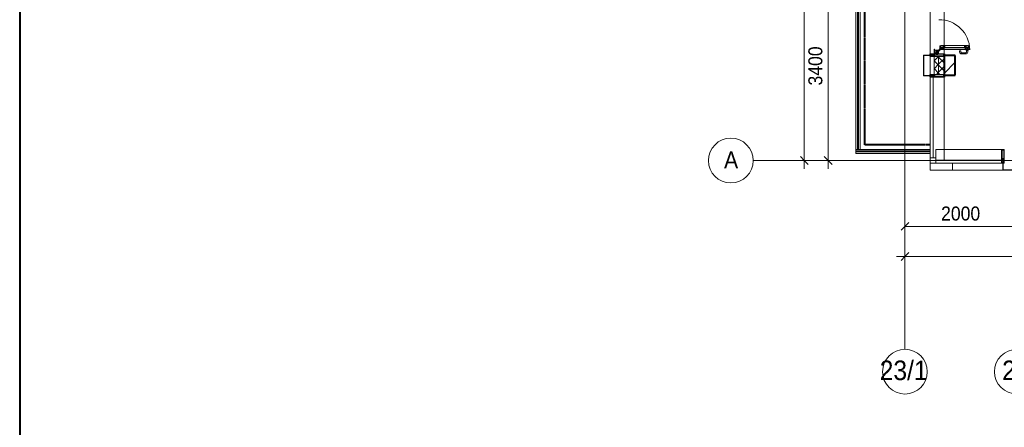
# Model space of a CAD drawing. Header units: millimetres. Extents: x -816133 to 919604, y 87941 to 147341.
# Tile 169 of 201: x 110967 to 128561, y 116165 to 123450. Entities that reach past the tile are written whole.
import ezdxf

# ---------------------------------------------------------------- set-up
doc = ezdxf.new("R2010")
doc.units = ezdxf.units.MM
for name, pattern in [('ADSK_Линия сетки', [25, 20, -2.5, 0, -2.5]), ('Линия сетки', [25, 20, -2.5, 0, -2.5]), ('Штрих_3_1_5_', [4.5, 3, -1.5]), ('Штриховая_ш3 п1_5', [4.5, 3, -1.5])]:
    doc.linetypes.add(name, pattern=pattern)
for name, color, linetype, lineweight in [('A-010-D_DIM', 7, 'Continuous', 9), ('A-200-M_WALL', 7, 'Continuous', 18), ('A-200-M_WALL_EXT', 7, 'Continuous', 18), ('A-200-M_WALL_PAT', 7, 'Continuous', 40), ('A-214-M_CURT_WALL', 7, 'Continuous', 18), ('A-215-M_CURT_PANEL', 7, 'Continuous', 18), ('A-280-M_COLUMN', 7, 'Continuous', 18), ('A-325-M_DOOR', 7, 'Continuous', 18), ('Z-030-M_GRID', 7, 'Continuous', 9), ('Z-033_T_GRIDREF', 7, 'Continuous', 20), ('Z-060-M_DETAIL', 7, 'Continuous', 18), ('Балясины', 7, 'Continuous', 30), ('Ограждение', 7, 'Continuous', 5), ('Поручни', 252, 'Continuous', 5), ('СС-011-ПОЖ-СИГНАЛИЗАЦИЯ', 1, 'Continuous', 30)]:
    doc.layers.add(name, color=color, linetype=linetype, lineweight=lineweight)
doc.layers.add('A-010-M_ROOM_SEPARATION', color=4, linetype='Штриховая_ш3 п1_5', lineweight=40, true_color=0x00ffff)
doc.layers.add('формат', color=250, linetype='Continuous')
doc.styles.add('Arial', font='arial.ttf', dxfattribs={"width": 0.9, "height": 700})
doc.styles.add('Arial_1', font='arial.ttf', dxfattribs={"width": 0.9, "height": 600})
doc.styles.add('Arial_3', font='arial.ttf', dxfattribs={"width": 0.9, "height": 500})

# ---------------------------------------------------------------- blocks, each defined once
blk = doc.blocks.new('*U1162')
at = {"lineweight": 40}
blk.add_lwpolyline([(-821, 5), (-5, 5), (-5, 589), (-821, 589)], close=True, dxfattribs=at)
at = {"style": 'Arial', "width": 0.9, "flags": 8}
blk.add_attdef('FORMAT', (-36.87, 1.26), '', height=2.8, dxfattribs=at)
blk = doc.blocks.new('Ограждение - 18Lx18W-7431883-К4_L13_45_000_')
at = {"layer": 'Балясины', "color": 253, "lineweight": 5, "true_color": 0xaaaaaa}
for p, q in [((9, 9), (-9, 9)), ((-9, 9), (-9, -9)), ((9, -9), (9, 9)), ((-9, -9), (9, -9))]:
    blk.add_line(p, q, dxfattribs=at)
blk = doc.blocks.new('13эт')
at = {"layer": 'Ограждение', "lineweight": 5}
h = blk.add_hatch(color=9, dxfattribs=at)
h.paths.add_polyline_path([(401249, 121133), (401257, 121133), (401257, 122780), (401249, 122780), (401249, 122509)])
h.paths.add_polyline_path([(401249, 122798), (401257, 122798), (401257, 124444), (401249, 124444)])
h = blk.add_hatch(color=9, dxfattribs=at)
h.paths.add_polyline_path([(401258, 121133), (401266, 121133), (401266, 122780), (401258, 122780), (401258, 122509)])
h.paths.add_polyline_path([(401258, 122798), (401266, 122798), (401266, 124444), (401258, 124444)])
for points in [[(402545, 121096), (402545, 121104), (401220, 121104), (401220, 121096)], [(402545, 121087), (402545, 121095), (401220, 121095), (401220, 121087)]]:
    blk.add_hatch(color=9, dxfattribs=at).paths.add_polyline_path(points)
at = {"layer": 'A-010-D_DIM', "color": 9, "lineweight": 15}
for p, q in [((400297, 120783), (400297, 138783)), ((400723, 120783), (400723, 124333)), ((400297, 120933), (400147, 120933)), ((400297, 120933), (400226, 121004)), ((400297, 120933), (400368, 120862)), ((400297, 120933), (400347, 120933)), ((400723, 120933), (400573, 120933)), ((400723, 120933), (400652, 121004)), ((400723, 120933), (400794, 120862)), ((400723, 120933), (400773, 120933)), ((402095, 119756), (402095, 119906)), ((402095, 119756), (402166, 119827)), ((402095, 119756), (402025, 119686)), ((402095, 119756), (404095, 119756)), ((402095, 119756), (402095, 119706)), ((402095, 119219), (402095, 119369)), ((402095, 119219), (402166, 119289)), ((401945, 119219), (443845, 119219)), ((402095, 119219), (402025, 119148)), ((402095, 119219), (402095, 119169))]:
    blk.add_line(p, q, dxfattribs=at)
at = {"layer": 'A-010-M_ROOM_SEPARATION', "color": 9, "linetype": 'Штрих_3_1_5_'}
for p, q in [((401378, 121215), (401378, 129415)), ((401378, 121215), (401378, 129383)), ((402545, 122843), (402545, 122818)), ((402545, 122843), (402545, 122818)), ((402545, 122813), (402545, 122793)), ((402545, 122813), (402545, 122793)), ((402795, 122843), (402795, 122808)), ((402545, 122473), (402545, 122453)), ((402545, 122473), (402545, 122453)), ((402795, 122458), (402795, 122423)), ((402545, 122448), (402545, 122423)), ((402545, 122448), (402545, 122423)), ((402545, 121215), (401378, 121215)), ((402545, 121215), (401378, 121215))]:
    blk.add_line(p, q, dxfattribs=at)
at = {"layer": 'A-200-M_WALL', "color": 9, "lineweight": 9}
for p, q in [((402615, 122793), (402615, 122473)), ((402795, 122793), (402615, 122793)), ((402695, 122473), (402695, 122793)), ((402795, 122473), (402795, 122793)), ((402615, 122473), (402795, 122473))]:
    blk.add_line(p, q, dxfattribs=at)
at = {"layer": 'A-200-M_WALL_EXT', "color": 9, "lineweight": 40}
for p, q in [((402995, 122808), (402795, 122808)), ((402795, 122808), (402795, 122458)), ((402995, 122458), (402995, 122808)), ((402795, 122458), (402995, 122458))]:
    blk.add_line(p, q, dxfattribs=at)
at = {"layer": 'A-200-M_WALL_PAT', "color": 9, "linetype": 'Continuous', "lineweight": 9}
for p, q in [((402795, 122805), (402798, 122808)), ((402795, 122491), (402995, 122691))]:
    blk.add_line(p, q, dxfattribs=at)
at = {"layer": 'A-200-M_WALL_PAT', "color": 9, "linetype": 'Continuous', "lineweight": 5}
for p, q in [((402615, 122714), (402694, 122793)), ((402695, 122637), (402615, 122717)), ((402615, 122573), (402695, 122653)), ((402695, 122779), (402681, 122793)), ((402795, 122679), (402695, 122779)), ((402695, 122653), (402795, 122753)), ((402795, 122537), (402695, 122637)), ((402695, 122496), (402615, 122576)), ((402657, 122473), (402695, 122511)), ((402695, 122511), (402795, 122611)), ((402718, 122473), (402695, 122496))]:
    blk.add_line(p, q, dxfattribs=at)
at = {"layer": 'A-214-M_CURT_WALL', "color": 9, "lineweight": 5}
for p, q in [((402545, 122843), (402545, 124080)), ((402795, 122991), (402795, 123910)), ((402795, 122960), (402795, 122989)), ((402656, 122843), (402545, 122843)), ((402674, 122843), (402659, 122843)), ((402795, 122843), (402681, 122843)), ((402795, 122918), (402795, 122953)), ((402795, 122843), (402795, 122915)), ((402545, 122793), (402615, 122793)), ((402545, 122473), (402545, 122793)), ((402615, 122473), (402545, 122473)), ((402600, 122423), (402795, 122423)), ((402795, 120938), (402795, 122423)), ((402645, 120983), (402645, 121133)), ((403820, 121133), (402645, 121133)), ((402545, 120983), (402545, 120883)), ((402645, 120983), (402545, 120983)), ((402545, 120883), (402645, 120883)), ((402645, 120883), (402645, 120983))]:
    blk.add_line(p, q, dxfattribs=at)
at = {"layer": 'A-214-M_CURT_WALL', "color": 9, "lineweight": 5, "extrusion": (0, 0, -1)}
for p, q in [((403820, 121133), (403820, 120883)), ((403870, 121133), (403820, 121133)), ((403870, 120883), (403870, 121133)), ((403820, 120883), (403870, 120883))]:
    blk.add_line(p, q, dxfattribs=at)
at = {"layer": 'A-215-M_CURT_PANEL', "color": 9, "lineweight": 5}
for p, q in [((402625, 122924), (402620, 122924)), ((402620, 122924), (402620, 122845)), ((402620, 122845), (402625, 122845)), ((402622, 122909), (402622, 122915)), ((402622, 122915), (402625, 122915)), ((402630, 122909), (402622, 122909)), ((402622, 122857), (402622, 122907)), ((402622, 122907), (402629, 122907)), ((402641, 122903), (402622, 122903)), ((402641, 122857), (402622, 122857)), ((402622, 122846), (402622, 122853)), ((402622, 122853), (402652, 122853)), ((402622, 122848), (402652, 122848)), ((402625, 122846), (402622, 122846)), ((402625, 122915), (402625, 122924)), ((402625, 122845), (402625, 122846)), ((402629, 122907), (402629, 122904)), ((402629, 122904), (402634, 122904)), ((402630, 122906), (402630, 122909)), ((402682, 122906), (402630, 122906)), ((402634, 122904), (402634, 122903)), ((402634, 122903), (402641, 122903)), ((402641, 122903), (402641, 122897)), ((402641, 122897), (402650, 122897)), ((402650, 122864), (402641, 122864)), ((402641, 122864), (402641, 122857)), ((402650, 122897), (402650, 122864)), ((402652, 122853), (402652, 122846)), ((402652, 122846), (402656, 122846)), ((402656, 122839), (402652, 122839)), ((402652, 122839), (402652, 122830)), ((402652, 122830), (402681, 122830)), ((402654, 122886), (402654, 122900)), ((402654, 122900), (402670, 122900)), ((402670, 122886), (402654, 122886)), ((402654, 122861), (402654, 122884)), ((402654, 122884), (402670, 122884)), ((402670, 122861), (402654, 122861)), ((402656, 122846), (402656, 122839)), ((402659, 122835), (402659, 122850)), ((402659, 122850), (402674, 122850)), ((402659, 122848), (402674, 122848)), ((402674, 122835), (402659, 122835)), ((402670, 122900), (402670, 122886)), ((402670, 122884), (402670, 122861)), ((402674, 122850), (402674, 122835)), ((402680, 122897), (402688, 122897)), ((402680, 122863), (402680, 122897)), ((402694, 122863), (402680, 122863)), ((402680, 122855), (402680, 122862)), ((402680, 122862), (402694, 122862)), ((402694, 122855), (402680, 122855)), ((402681, 122830), (402681, 122853)), ((402681, 122853), (402694, 122853)), ((402681, 122848), (402694, 122848)), ((402682, 122899), (402682, 122906)), ((402695, 122903), (402682, 122903)), ((402695, 122899), (402682, 122899)), ((402688, 122897), (402688, 122890)), ((402688, 122890), (402694, 122890)), ((402690, 122892), (402690, 122898)), ((402690, 122898), (402694, 122898)), ((402694, 122892), (402690, 122892)), ((402694, 122898), (402694, 122892)), ((402694, 122890), (402694, 122863)), ((402694, 122862), (402694, 122855)), ((402694, 122853), (402694, 122848)), ((402694, 122848), (402695, 122848)), ((402695, 122899), (402695, 122903)), ((402695, 122848), (402695, 122899)), ((402545, 122423), (402545, 120983)), ((402600, 122423), (402545, 122423)), ((402600, 120983), (402600, 122423)), ((402545, 120983), (402600, 120983)), ((403820, 120938), (402645, 120938)), ((402645, 120938), (402645, 120883)), ((402645, 120883), (403820, 120883)), ((403820, 120883), (403820, 120938))]:
    blk.add_line(p, q, dxfattribs=at)
at = {"layer": 'A-280-M_COLUMN', "color": 9, "lineweight": 5}
for p, q in [((402425, 122818), (402545, 122818)), ((402425, 122448), (402425, 122818)), ((402430, 122813), (402430, 122453)), ((402545, 122813), (402430, 122813)), ((402545, 122818), (402545, 122813)), ((402545, 122448), (402425, 122448)), ((402430, 122453), (402545, 122453)), ((402545, 122453), (402545, 122448)), ((402545, 120883), (402545, 120763)), ((402943, 120763), (402943, 120883)), ((402943, 120883), (402943, 120763)), ((402545, 120763), (402943, 120763)), ((402943, 120763), (403843, 120763))]:
    blk.add_line(p, q, dxfattribs=at)
at = {"layer": 'A-280-M_COLUMN', "color": 9, "lineweight": 9}
for p, q in [((403848, 120883), (403843, 120883)), ((403843, 120883), (403843, 120763)), ((403848, 120768), (403848, 120883)), ((403843, 120763), (404348, 120763)), ((404343, 120768), (403848, 120768))]:
    blk.add_line(p, q, dxfattribs=at)
at = {"layer": 'A-325-M_DOOR', "color": 9, "lineweight": 5}
for p, q in [((402805, 122991), (402735, 122991)), ((402735, 122991), (402735, 122982)), ((402736, 122980), (402736, 122989)), ((402736, 122989), (402776, 122989)), ((402776, 122989), (402776, 122958)), ((402782, 122973), (402790, 122989)), ((402790, 122989), (402803, 122989)), ((402803, 122989), (402803, 122962)), ((402805, 122953), (402805, 122991)), ((403159, 122991), (402805, 122991)), ((403229, 122991), (403159, 122991)), ((403159, 122991), (403159, 122953)), ((403229, 122991), (403159, 122991)), ((403159, 122991), (403159, 122953)), ((403160, 122962), (403160, 122989)), ((403160, 122989), (403173, 122989)), ((403160, 122962), (403160, 122989)), ((403160, 122989), (403173, 122989)), ((403173, 122989), (403181, 122973)), ((403173, 122989), (403181, 122973)), ((403188, 122989), (403227, 122989)), ((403188, 122958), (403188, 122989)), ((403188, 122989), (403227, 122989)), ((403188, 122958), (403188, 122989)), ((403227, 122989), (403227, 122980)), ((403227, 122989), (403227, 122980)), ((403229, 122982), (403229, 122991)), ((403229, 122982), (403229, 122991)), ((402711, 122924), (402706, 122924)), ((402706, 122924), (402706, 122914)), ((402710, 122921), (402720, 122921)), ((402710, 122918), (402710, 122921)), ((402725, 122918), (402710, 122918)), ((402710, 122915), (402808, 122915)), ((402719, 122927), (402711, 122927)), ((402711, 122927), (402711, 122924)), ((402735, 122982), (402719, 122982)), ((402719, 122982), (402719, 122927)), ((402722, 122956), (402722, 122981)), ((402722, 122981), (402728, 122981)), ((402728, 122956), (402722, 122956)), ((402723, 122924), (402723, 122948)), ((402723, 122948), (402728, 122948)), ((402728, 122926), (402725, 122926)), ((402725, 122926), (402725, 122918)), ((402726, 122918), (402726, 122925)), ((402726, 122925), (402779, 122925)), ((402779, 122918), (402726, 122918)), ((402728, 122981), (402728, 122956)), ((402728, 122948), (402728, 122926)), ((402729, 122933), (402729, 122951)), ((402729, 122951), (402751, 122951)), ((402732, 122932), (402729, 122933)), ((402730, 122968), (402730, 122980)), ((402730, 122980), (402736, 122980)), ((402736, 122968), (402730, 122968)), ((402751, 122932), (402732, 122932)), ((402736, 122958), (402736, 122968)), ((402776, 122958), (402736, 122958)), ((402751, 122951), (402751, 122932)), ((402759, 122951), (402781, 122951)), ((402759, 122932), (402759, 122951)), ((402778, 122932), (402759, 122932)), ((402781, 122933), (402778, 122932)), ((402779, 122925), (402779, 122918)), ((402780, 122918), (402780, 122924)), ((402780, 122924), (402782, 122924)), ((402799, 122918), (402780, 122918)), ((402781, 122951), (402781, 122933)), ((402782, 122924), (402782, 122973)), ((403174, 122953), (402790, 122953)), ((402790, 122925), (402790, 122953)), ((402790, 122925), (403174, 122925)), ((402790, 122915), (403174, 122915)), ((402801, 122962), (402795, 122960)), ((402795, 122960), (402795, 122953)), ((402795, 122953), (402805, 122953)), ((402808, 122925), (402799, 122925)), ((402799, 122925), (402799, 122918)), ((402803, 122962), (402801, 122962)), ((402808, 122915), (402808, 122925)), ((403073, 122874), (403073, 122894)), ((403073, 122894), (403093, 122894)), ((403093, 122894), (403093, 122874)), ((403108, 122859), (403180, 122859)), ((403182, 122839), (403108, 122839)), ((403165, 122925), (403156, 122925)), ((403156, 122925), (403156, 122915)), ((403165, 122925), (403156, 122925)), ((403156, 122925), (403156, 122915)), ((403156, 122915), (403256, 122915)), ((403156, 122915), (403256, 122915)), ((403159, 122953), (403169, 122953)), ((403159, 122953), (403169, 122953)), ((403163, 122962), (403160, 122962)), ((403163, 122962), (403160, 122962)), ((403169, 122960), (403163, 122962)), ((403169, 122960), (403163, 122962)), ((403165, 122918), (403165, 122925)), ((403165, 122918), (403165, 122925)), ((403183, 122918), (403165, 122918)), ((403183, 122918), (403165, 122918)), ((403169, 122953), (403169, 122960)), ((403169, 122953), (403169, 122960)), ((403174, 122925), (403174, 122953)), ((403181, 122973), (403181, 122924)), ((403181, 122973), (403181, 122924)), ((403181, 122924), (403183, 122924)), ((403181, 122924), (403183, 122924)), ((403183, 122933), (403183, 122951)), ((403183, 122951), (403205, 122951)), ((403183, 122933), (403183, 122951)), ((403183, 122951), (403205, 122951)), ((403186, 122932), (403183, 122933)), ((403186, 122932), (403183, 122933)), ((403183, 122924), (403183, 122918)), ((403183, 122924), (403183, 122918)), ((403185, 122925), (403237, 122925)), ((403185, 122918), (403185, 122925)), ((403185, 122925), (403237, 122925)), ((403185, 122918), (403185, 122925)), ((403237, 122918), (403185, 122918)), ((403237, 122918), (403185, 122918)), ((403205, 122932), (403186, 122932)), ((403205, 122932), (403186, 122932)), ((403227, 122958), (403188, 122958)), ((403227, 122958), (403188, 122958)), ((403190, 122904), (403190, 122916)), ((403220, 122902), (403193, 122902)), ((403195, 122875), (403194, 122902)), ((403205, 122951), (403205, 122932)), ((403205, 122951), (403205, 122932)), ((403212, 122951), (403234, 122951)), ((403212, 122932), (403212, 122951)), ((403212, 122951), (403234, 122951)), ((403212, 122932), (403212, 122951)), ((403231, 122932), (403212, 122932)), ((403231, 122932), (403212, 122932)), ((403218, 122902), (403217, 122873)), ((403223, 122916), (403223, 122904)), ((403227, 122980), (403234, 122980)), ((403227, 122980), (403234, 122980)), ((403234, 122968), (403227, 122968)), ((403227, 122968), (403227, 122958)), ((403234, 122968), (403227, 122968)), ((403227, 122968), (403227, 122958)), ((403238, 122982), (403229, 122982)), ((403238, 122982), (403229, 122982)), ((403234, 122933), (403231, 122932)), ((403234, 122933), (403231, 122932)), ((403234, 122980), (403234, 122968)), ((403234, 122980), (403234, 122968)), ((403234, 122951), (403234, 122933)), ((403234, 122951), (403234, 122933)), ((403236, 122926), (403236, 122956)), ((403236, 122956), (403241, 122956)), ((403236, 122926), (403236, 122956)), ((403236, 122956), (403241, 122956)), ((403239, 122926), (403236, 122926)), ((403239, 122926), (403236, 122926)), ((403237, 122925), (403237, 122918)), ((403237, 122925), (403237, 122918)), ((403238, 122981), (403238, 122982)), ((403238, 122981), (403238, 122982)), ((403241, 122981), (403238, 122981)), ((403241, 122981), (403238, 122981)), ((403239, 122918), (403239, 122926)), ((403239, 122918), (403239, 122926)), ((403247, 122918), (403239, 122918)), ((403247, 122918), (403239, 122918)), ((403241, 122956), (403241, 122981)), ((403241, 122956), (403241, 122981)), ((403256, 122921), (403246, 122921)), ((403246, 122921), (403246, 122919)), ((403256, 122921), (403246, 122921)), ((403246, 122921), (403246, 122919)), ((403246, 122919), (403247, 122919)), ((403246, 122919), (403247, 122919)), ((403247, 122919), (403247, 122918)), ((403247, 122919), (403247, 122918)), ((403256, 122915), (403256, 122921)), ((403256, 122915), (403256, 122921))]:
    blk.add_line(p, q, dxfattribs=at)
for centre, radius, start, end in [((402708, 122903), 547, 0.9796, 90.7347), ((402708, 122903), 11, 99.9716, 73.953), ((402708, 122903), 8, 0, 180), ((402708, 122903), 8, 180, 0), ((402712, 122915), 2.03, 180, 253.9279), ((402720, 122924), 3, 270, 0), ((403108, 122874), 35, 180, 270), ((403108, 122874), 15, 180, 270), ((403180, 122874), 15, 270, 2.1944), ((403182, 122874), 35, 270, 357.8055), ((403193, 122904), 2.5, 180, 270), ((403220, 122904), 2.5, 270, 0)]:
    blk.add_arc(centre, radius, start, end, dxfattribs=at)
at = {"layer": 'Z-030-M_GRID', "color": 9, "linetype": 'Линия сетки'}
blk.add_line((402095, 117559), (402095, 138583), dxfattribs=at)
at = {"layer": 'Z-030-M_GRID', "color": 9, "linetype": 'ADSK_Линия сетки'}
blk.add_line((443695, 120933), (399384, 120933), dxfattribs=at)
at = {"layer": 'Z-033_T_GRIDREF', "color": 9}
for centre, start, end in [((398984, 120933), 90, 270), ((398984, 120933), 270, 90), ((402095, 117159), 0, 180), ((404095, 117159), 0, 180), ((402095, 117159), 180, 0), ((404095, 117159), 180, 0)]:
    blk.add_arc(centre, 400, start, end, dxfattribs=at)
at = {"layer": 'Z-060-M_DETAIL', "color": 9, "lineweight": 5}
for p, q in [((402545, 122843), (402560, 122843)), ((402545, 122843), (402545, 122818)), ((402545, 122793), (402545, 122818)), ((402545, 122818), (402553, 122818)), ((402545, 122818), (402553, 122818)), ((402547, 122842), (402555, 122842)), ((402547, 122842), (402547, 122830)), ((402547, 122830), (402552, 122830)), ((402547, 122823), (402547, 122828)), ((402547, 122828), (402557, 122828)), ((402547, 122823), (402553, 122823)), ((402547, 122813), (402547, 122807)), ((402547, 122813), (402553, 122813)), ((402547, 122807), (402557, 122807)), ((402550, 122839), (402550, 122840)), ((402553, 122840), (402550, 122840)), ((402550, 122839), (402552, 122839)), ((402550, 122831), (402550, 122832)), ((402552, 122832), (402550, 122832)), ((402550, 122831), (402553, 122830)), ((402552, 122839), (402552, 122832)), ((402553, 122831), (402552, 122830)), ((402556, 122841), (402553, 122840)), ((402553, 122831), (402557, 122829)), ((402553, 122818), (402553, 122823)), ((402553, 122818), (402553, 122813)), ((402554, 122830), (402560, 122830)), ((402556, 122840), (402555, 122842)), ((402556, 122840), (402560, 122842)), ((402557, 122828), (402557, 122829)), ((402557, 122807), (402557, 122807)), ((402560, 122842), (402560, 122843)), ((402562, 122842), (402560, 122842)), ((402560, 122830), (402560, 122818)), ((402560, 122818), (402562, 122818)), ((402560, 122806), (402560, 122818)), ((402560, 122818), (402562, 122818)), ((402561, 122840), (402561, 122839)), ((402562, 122840), (402561, 122840)), ((402563, 122837), (402561, 122839)), ((402562, 122840), (402562, 122842)), ((402562, 122836), (402563, 122837)), ((402562, 122825), (402562, 122836)), ((402598, 122828), (402562, 122828)), ((402562, 122828), (402562, 122825)), ((402562, 122825), (402564, 122825)), ((402563, 122825), (402562, 122825)), ((402563, 122821), (402562, 122821)), ((402562, 122821), (402562, 122818)), ((402562, 122815), (402562, 122818)), ((402563, 122815), (402562, 122815)), ((402563, 122811), (402562, 122811)), ((402562, 122811), (402562, 122800)), ((402562, 122808), (402562, 122810)), ((402562, 122810), (402564, 122810)), ((402598, 122808), (402562, 122808)), ((402563, 122821), (402563, 122825)), ((402563, 122815), (402563, 122811)), ((402564, 122825), (402564, 122826)), ((402564, 122826), (402568, 122826)), ((402564, 122810), (402564, 122809)), ((402564, 122809), (402568, 122809)), ((402568, 122826), (402575, 122819)), ((402568, 122809), (402575, 122816)), ((402575, 122819), (402575, 122818)), ((402575, 122816), (402575, 122818)), ((402598, 122828), (402617, 122828)), ((402598, 122827), (402598, 122828)), ((402598, 122827), (402600, 122825)), ((402598, 122819), (402600, 122821)), ((402598, 122818), (402598, 122819)), ((402598, 122818), (402598, 122817)), ((402598, 122817), (402600, 122815)), ((402598, 122809), (402600, 122811)), ((402598, 122809), (402598, 122808)), ((402598, 122808), (402617, 122808)), ((402611, 122825), (402600, 122825)), ((402610, 122821), (402600, 122821)), ((402610, 122815), (402600, 122815)), ((402611, 122811), (402600, 122811)), ((402613, 122822), (402610, 122821)), ((402613, 122814), (402610, 122815)), ((402611, 122832), (402611, 122843)), ((402611, 122843), (402656, 122843)), ((402617, 122832), (402611, 122832)), ((402611, 122825), (402613, 122824)), ((402611, 122811), (402613, 122812)), ((402613, 122822), (402613, 122824)), ((402613, 122814), (402613, 122812)), ((402617, 122828), (402617, 122832)), ((402617, 122808), (402617, 122804)), ((402619, 122818), (402619, 122841)), ((402656, 122841), (402619, 122841)), ((402619, 122817), (402619, 122795)), ((402629, 122818), (402629, 122841)), ((402629, 122833), (402652, 122833)), ((402629, 122818), (402629, 122795)), ((402659, 122843), (402674, 122843)), ((402674, 122841), (402659, 122841)), ((402681, 122843), (402795, 122843)), ((402783, 122841), (402681, 122841)), ((402681, 122833), (402783, 122833)), ((402783, 122841), (402783, 122818)), ((402783, 122795), (402783, 122818)), ((402795, 122843), (402795, 122818)), ((402795, 122793), (402795, 122818)), ((402545, 122793), (402560, 122793)), ((402547, 122794), (402547, 122806)), ((402547, 122806), (402552, 122806)), ((402547, 122794), (402555, 122794)), ((402550, 122805), (402553, 122806)), ((402550, 122805), (402550, 122804)), ((402552, 122804), (402550, 122804)), ((402550, 122797), (402550, 122795)), ((402550, 122797), (402552, 122797)), ((402553, 122795), (402550, 122795)), ((402553, 122805), (402552, 122806)), ((402552, 122797), (402552, 122804)), ((402553, 122805), (402557, 122807)), ((402556, 122795), (402553, 122795)), ((402554, 122806), (402560, 122806)), ((402556, 122795), (402555, 122794)), ((402556, 122795), (402560, 122794)), ((402560, 122794), (402560, 122793)), ((402562, 122794), (402560, 122794)), ((402563, 122799), (402561, 122797)), ((402561, 122796), (402561, 122797)), ((402562, 122796), (402561, 122796)), ((402562, 122800), (402563, 122799)), ((402562, 122796), (402562, 122794)), ((402611, 122804), (402611, 122793)), ((402617, 122804), (402611, 122804)), ((402611, 122793), (402795, 122793)), ((402783, 122795), (402619, 122795)), ((402629, 122803), (402783, 122803)), ((402545, 122473), (402560, 122473)), ((402545, 122473), (402545, 122448)), ((402547, 122472), (402555, 122472)), ((402547, 122472), (402547, 122460)), ((402547, 122460), (402552, 122460)), ((402547, 122453), (402547, 122458)), ((402547, 122458), (402557, 122458)), ((402550, 122469), (402550, 122470)), ((402553, 122470), (402550, 122470)), ((402550, 122469), (402552, 122469)), ((402550, 122461), (402550, 122462)), ((402552, 122462), (402550, 122462)), ((402550, 122461), (402553, 122460)), ((402552, 122469), (402552, 122462)), ((402553, 122461), (402552, 122460)), ((402556, 122471), (402553, 122470)), ((402553, 122461), (402557, 122459)), ((402554, 122460), (402560, 122460)), ((402556, 122470), (402555, 122472)), ((402556, 122470), (402560, 122472)), ((402557, 122458), (402557, 122459)), ((402560, 122472), (402560, 122473)), ((402562, 122472), (402560, 122472)), ((402560, 122460), (402560, 122448)), ((402561, 122470), (402561, 122469)), ((402562, 122470), (402561, 122470)), ((402563, 122467), (402561, 122469)), ((402562, 122470), (402562, 122472)), ((402562, 122466), (402563, 122467)), ((402562, 122455), (402562, 122466)), ((402598, 122458), (402562, 122458)), ((402562, 122458), (402562, 122455)), ((402564, 122455), (402564, 122456)), ((402564, 122456), (402568, 122456)), ((402568, 122456), (402575, 122449)), ((402598, 122458), (402617, 122458)), ((402598, 122457), (402598, 122458)), ((402598, 122457), (402600, 122455)), ((402611, 122462), (402611, 122473)), ((402611, 122473), (402795, 122473)), ((402617, 122462), (402611, 122462)), ((402617, 122458), (402617, 122462)), ((402619, 122448), (402619, 122471)), ((402783, 122471), (402619, 122471)), ((402629, 122448), (402629, 122471)), ((402629, 122463), (402783, 122463)), ((402783, 122471), (402783, 122448)), ((402795, 122473), (402795, 122448)), ((402545, 122423), (402545, 122448)), ((402545, 122448), (402553, 122448)), ((402545, 122448), (402553, 122448)), ((402545, 122423), (402560, 122423)), ((402547, 122453), (402553, 122453)), ((402547, 122443), (402547, 122437)), ((402547, 122443), (402553, 122443)), ((402547, 122437), (402557, 122437)), ((402547, 122424), (402547, 122436)), ((402547, 122436), (402552, 122436)), ((402547, 122424), (402555, 122424)), ((402550, 122435), (402553, 122436)), ((402550, 122435), (402550, 122434)), ((402552, 122434), (402550, 122434)), ((402550, 122427), (402550, 122425)), ((402550, 122427), (402552, 122427)), ((402553, 122425), (402550, 122425)), ((402553, 122435), (402552, 122436)), ((402552, 122427), (402552, 122434)), ((402553, 122448), (402553, 122453)), ((402553, 122448), (402553, 122443)), ((402553, 122435), (402557, 122437)), ((402556, 122425), (402553, 122425)), ((402554, 122436), (402560, 122436)), ((402556, 122425), (402555, 122424)), ((402556, 122425), (402560, 122424)), ((402557, 122437), (402557, 122437)), ((402560, 122448), (402562, 122448)), ((402560, 122436), (402560, 122448)), ((402560, 122448), (402562, 122448)), ((402560, 122424), (402560, 122423)), ((402562, 122424), (402560, 122424)), ((402563, 122429), (402561, 122427)), ((402561, 122426), (402561, 122427)), ((402562, 122426), (402561, 122426)), ((402562, 122455), (402564, 122455)), ((402563, 122455), (402562, 122455)), ((402563, 122451), (402562, 122451)), ((402562, 122451), (402562, 122448)), ((402562, 122445), (402562, 122448)), ((402563, 122445), (402562, 122445)), ((402563, 122441), (402562, 122441)), ((402562, 122441), (402562, 122430)), ((402562, 122438), (402562, 122440)), ((402562, 122440), (402564, 122440)), ((402598, 122438), (402562, 122438)), ((402562, 122430), (402563, 122429)), ((402562, 122426), (402562, 122424)), ((402563, 122451), (402563, 122455)), ((402563, 122445), (402563, 122441)), ((402564, 122440), (402564, 122439)), ((402564, 122439), (402568, 122439)), ((402568, 122439), (402575, 122446)), ((402575, 122449), (402575, 122448)), ((402575, 122446), (402575, 122448)), ((402598, 122449), (402600, 122451)), ((402598, 122448), (402598, 122449)), ((402598, 122448), (402598, 122447)), ((402598, 122447), (402600, 122445)), ((402598, 122439), (402600, 122441)), ((402598, 122439), (402598, 122438)), ((402598, 122438), (402617, 122438)), ((402611, 122455), (402600, 122455)), ((402610, 122451), (402600, 122451)), ((402610, 122445), (402600, 122445)), ((402611, 122441), (402600, 122441)), ((402613, 122452), (402610, 122451)), ((402613, 122444), (402610, 122445)), ((402611, 122455), (402613, 122454)), ((402611, 122441), (402613, 122442)), ((402611, 122434), (402611, 122423)), ((402617, 122434), (402611, 122434)), ((402611, 122423), (402795, 122423)), ((402613, 122452), (402613, 122454)), ((402613, 122444), (402613, 122442)), ((402617, 122438), (402617, 122434)), ((402619, 122447), (402619, 122425)), ((402783, 122425), (402619, 122425)), ((402629, 122448), (402629, 122425)), ((402629, 122433), (402783, 122433)), ((402783, 122425), (402783, 122448)), ((402795, 122423), (402795, 122448)), ((403820, 120948), (403820, 121133)), ((403820, 121133), (403845, 121133)), ((403822, 121120), (403845, 121120)), ((403822, 121120), (403822, 120956)), ((403831, 120967), (403831, 121120)), ((403870, 121133), (403845, 121133)), ((403868, 121120), (403845, 121120)), ((403860, 120967), (403860, 121120)), ((403868, 121120), (403868, 120956)), ((403870, 120948), (403870, 121133)), ((403831, 120948), (403820, 120948)), ((403822, 120898), (403820, 120897)), ((403820, 120883), (403820, 120897)), ((403820, 120883), (403845, 120883)), ((403845, 120967), (403822, 120967)), ((403845, 120956), (403822, 120956)), ((403823, 120900), (403822, 120900)), ((403822, 120900), (403822, 120898)), ((403823, 120894), (403822, 120898)), ((403823, 120894), (403822, 120893)), ((403822, 120893), (403823, 120891)), ((403822, 120884), (403822, 120893)), ((403822, 120884), (403834, 120884)), ((403823, 120900), (403823, 120899)), ((403823, 120899), (403824, 120899)), ((403823, 120891), (403823, 120887)), ((403824, 120887), (403823, 120887)), ((403826, 120901), (403824, 120899)), ((403824, 120887), (403824, 120889)), ((403824, 120889), (403831, 120889)), ((403827, 120900), (403826, 120901)), ((403838, 120900), (403827, 120900)), ((403831, 120954), (403831, 120948)), ((403835, 120954), (403831, 120954)), ((403831, 120889), (403831, 120887)), ((403832, 120887), (403831, 120887)), ((403832, 120887), (403833, 120890)), ((403833, 120892), (403833, 120898)), ((403833, 120898), (403845, 120898)), ((403833, 120891), (403834, 120894)), ((403833, 120891), (403834, 120890)), ((403835, 120894), (403834, 120894)), ((403834, 120884), (403834, 120890)), ((403835, 120936), (403835, 120954)), ((403837, 120936), (403835, 120936)), ((403835, 120936), (403835, 120900)), ((403835, 120900), (403838, 120900)), ((403835, 120884), (403835, 120894)), ((403841, 120884), (403835, 120884)), ((403837, 120936), (403838, 120938)), ((403837, 120906), (403844, 120913)), ((403837, 120901), (403837, 120906)), ((403838, 120901), (403837, 120901)), ((403838, 120948), (403840, 120950)), ((403838, 120948), (403838, 120938)), ((403838, 120900), (403838, 120901)), ((403838, 120901), (403838, 120900)), ((403843, 120901), (403838, 120901)), ((403841, 120950), (403840, 120950)), ((403841, 120950), (403842, 120948)), ((403845, 120891), (403841, 120891)), ((403841, 120884), (403841, 120891)), ((403842, 120948), (403842, 120938)), ((403844, 120936), (403842, 120938)), ((403843, 120901), (403843, 120900)), ((403843, 120900), (403845, 120900)), ((403845, 120936), (403844, 120936)), ((403844, 120913), (403845, 120913)), ((403845, 120967), (403868, 120967)), ((403845, 120936), (403847, 120936)), ((403847, 120913), (403845, 120913)), ((403848, 120900), (403845, 120900)), ((403845, 120898), (403845, 120900)), ((403845, 120898), (403845, 120900)), ((403858, 120898), (403845, 120898)), ((403845, 120883), (403845, 120891)), ((403845, 120891), (403850, 120891)), ((403845, 120883), (403845, 120891)), ((403870, 120883), (403845, 120883)), ((403846, 120956), (403868, 120956)), ((403847, 120936), (403848, 120938)), ((403854, 120906), (403847, 120913)), ((403850, 120950), (403848, 120948)), ((403848, 120948), (403848, 120938)), ((403848, 120901), (403848, 120900)), ((403848, 120901), (403853, 120901)), ((403850, 120950), (403851, 120950)), ((403850, 120884), (403850, 120891)), ((403850, 120884), (403856, 120884)), ((403852, 120948), (403851, 120950)), ((403852, 120948), (403852, 120938)), ((403854, 120936), (403852, 120938)), ((403853, 120901), (403854, 120901)), ((403853, 120900), (403853, 120901)), ((403853, 120901), (403853, 120900)), ((403855, 120900), (403853, 120900)), ((403853, 120900), (403864, 120900)), ((403854, 120936), (403855, 120936)), ((403854, 120901), (403854, 120906)), ((403855, 120954), (403859, 120954)), ((403855, 120936), (403855, 120954)), ((403855, 120936), (403855, 120900)), ((403856, 120894), (403857, 120894)), ((403856, 120884), (403856, 120894)), ((403858, 120891), (403857, 120894)), ((403858, 120891), (403857, 120890)), ((403857, 120884), (403857, 120890)), ((403869, 120884), (403857, 120884)), ((403858, 120892), (403858, 120898)), ((403859, 120887), (403858, 120890)), ((403859, 120954), (403859, 120948)), ((403859, 120948), (403870, 120948)), ((403859, 120887), (403860, 120887)), ((403867, 120889), (403860, 120889)), ((403860, 120889), (403860, 120887)), ((403864, 120900), (403864, 120901)), ((403864, 120901), (403867, 120899)), ((403868, 120899), (403867, 120899)), ((403867, 120887), (403867, 120889)), ((403867, 120887), (403868, 120887)), ((403868, 120900), (403868, 120899)), ((403868, 120900), (403869, 120900)), ((403868, 120894), (403869, 120898)), ((403868, 120894), (403869, 120893)), ((403869, 120893), (403868, 120891)), ((403868, 120891), (403868, 120887)), ((403869, 120900), (403869, 120898)), ((403869, 120898), (403870, 120897)), ((403869, 120884), (403869, 120893)), ((403870, 120883), (403870, 120897))]:
    blk.add_line(p, q, dxfattribs=at)
for centre, start, end in [((402618, 122817), 0, 90), ((402618, 122818), 270, 0), ((402618, 122447), 0, 90), ((402618, 122448), 270, 0), ((403846, 120956), 90, 180), ((403845, 120956), 0, 90)]:
    blk.add_arc(centre, 0.5, start, end, dxfattribs=at)
at = {"layer": 'Поручни', "color": 9, "lineweight": 5}
for p, q in [((401220, 121133), (401220, 124444)), ((401249, 124444), (401249, 122798)), ((401249, 122798), (401249, 124444)), ((401257, 122798), (401257, 124444)), ((401258, 124444), (401258, 122798)), ((401266, 122798), (401266, 124444)), ((401267, 122798), (401267, 124444)), ((401295, 124444), (401295, 121133)), ((401249, 122780), (401249, 121133)), ((401249, 121133), (401249, 122780)), ((401257, 121133), (401257, 122780)), ((401258, 122780), (401258, 121133)), ((401266, 121133), (401266, 122780)), ((401267, 121133), (401267, 122780)), ((401220, 121133), (401249, 121133)), ((401220, 121104), (401220, 121133)), ((401249, 121133), (401220, 121133)), ((402545, 121104), (401220, 121104)), ((402545, 121104), (401220, 121104)), ((401220, 121104), (401220, 121096)), ((401220, 121095), (401220, 121096)), ((401220, 121096), (402545, 121096)), ((402545, 121095), (401220, 121095)), ((401220, 121095), (401220, 121087)), ((401220, 121087), (402545, 121087)), ((402545, 121086), (401220, 121086)), ((401220, 121058), (401220, 121086)), ((402545, 121058), (401220, 121058)), ((401249, 121133), (401257, 121133)), ((401258, 121133), (401266, 121133)), ((401266, 121133), (402545, 121133)), ((401295, 121133), (401267, 121133)), ((402545, 121096), (402545, 121104)), ((402545, 121087), (402545, 121095))]:
    blk.add_line(p, q, dxfattribs=at)
at = {"color": 9, "rotation": 180}
blk.add_blockref('Ограждение - 18Lx18W-7431883-К4_L13_45_000_', (401258, 122789), dxfattribs=at)
at = {"layer": 'A-010-D_DIM', "color": 9, "lineweight": 30, "style": 'Arial_3', "width": 0.9}
blk.add_text('3400', height=250, rotation=90, dxfattribs=at).set_placement((400619, 122274))
blk.add_text('2000', height=250, dxfattribs=at).set_placement((402741, 119861))
at = {"layer": 'Z-033_T_GRIDREF', "color": 9, "width": 0.9}
for s, height, style, p in [('А', 300, 'Arial_1', (398863, 120795)), ('23/1', 350, 'Arial', (401644, 117008)), ('24', 350, 'Arial', (403832, 117008))]:
    blk.add_text(s, height=height, dxfattribs=dict(at, style=style)).set_placement(p)

msp = doc.modelspace()

# ---------------------------------------------------------------- block references
at = {"layer": 'СС-011-ПОЖ-СИГНАЛИЗАЦИЯ', "color": 9, "lineweight": 30}
msp.add_blockref('13эт', (-275310, 0), dxfattribs=at)
at = {"layer": 'формат', "xscale": 100, "yscale": 100, "zscale": 100}
msp.add_blockref('*U1162', (193067, 87941), dxfattribs=at)

doc.saveas('drawing.dxf')
